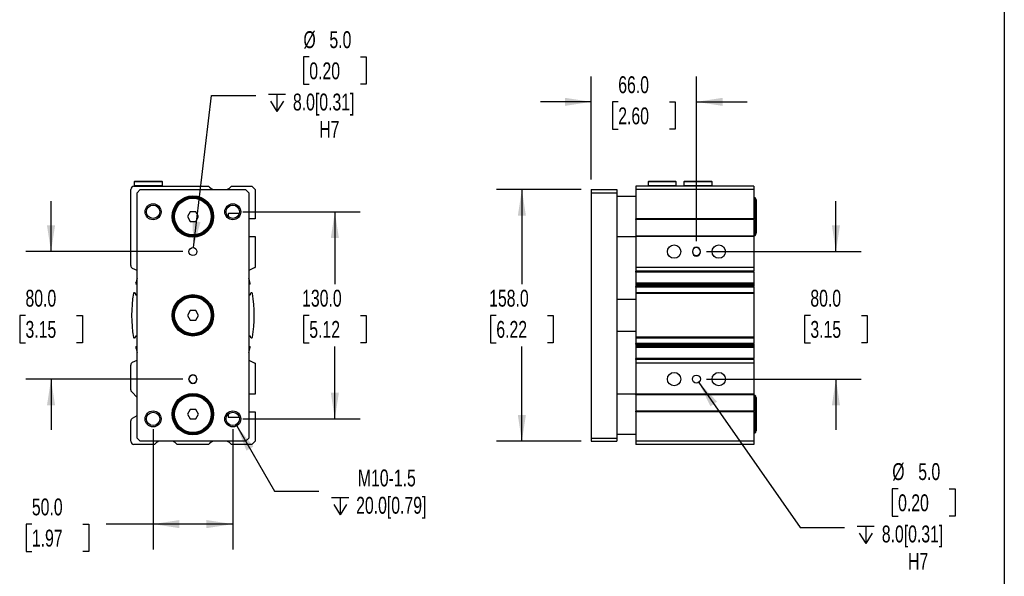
# Model space of a CAD drawing. Header units: millimetres. Extents: x 32 to 1365, y 32 to 1048.
# Tile 4 of 5: x 748 to 1365, y 371 to 721. Entities that reach past the tile are written whole.
import ezdxf

# ---------------------------------------------------------------- set-up
doc = ezdxf.new("R2010")
doc.units = ezdxf.units.MM
doc.header["$LTSCALE"] = 5
doc.linetypes.add('SLD-Solid', pattern=[0])
doc.layers.add('DIMENSIONS', color=140, linetype='SLD-Solid', lineweight=25)
doc.layers.add('TEXT', color=140, linetype='SLD-Solid', lineweight=25)
doc.styles.add('SLDTEXTSTYLE0', font='TXT', dxfattribs={"width": 0.7})
doc.dimstyles.new('SLDDIMSTYLE0', dxfattribs={"dimtxt": 10.790039, "dimasz": 16.51, "dimexe": 0, "dimexo": 0.0625, "dimgap": 2.69751, "dimtad": 0, "dimtih": 1, "dimtoh": 1, "dimrnd": 1e-09, "dimzin": 4, "dimdsep": 46, "dimtxsty": 'SLDTEXTSTYLE0', "dimsah": 1, "dimcen": 0.09, "dimadec": 0, "dimazin": 1, "dimtfac": 1, "dimtmove": 0, "dimatfit": 0, "dimfxl": 0, "dimfrac": 2, "dimtolj": 1, "dimtzin": 12, "dimarcsym": 0})
doc.dimstyles.new('SLDDIMSTYLE1', dxfattribs={"dimtxt": 10.790039, "dimasz": 16.51, "dimexe": 0, "dimexo": 0.0625, "dimgap": 2.69751, "dimtad": 0, "dimtih": 1, "dimtoh": 1, "dimrnd": 1e-09, "dimzin": 12, "dimdsep": 46, "dimtxsty": 'SLDTEXTSTYLE0', "dimsah": 1, "dimcen": 0, "dimadec": 0, "dimazin": 3, "dimtfac": 1, "dimtofl": 0, "dimtmove": 0, "dimatfit": 3, "dimfxl": 0, "dimfrac": 2, "dimtolj": 1, "dimtzin": 12, "dimarcsym": 0})
doc.dimstyles.new('SLDDIMSTYLE3', dxfattribs={"dimtxt": 10.790039, "dimasz": 16.51, "dimexe": 0, "dimexo": 0.0625, "dimgap": 2.69751, "dimtad": 0, "dimtih": 1, "dimtoh": 1, "dimrnd": 1e-09, "dimzin": 4, "dimdsep": 46, "dimtxsty": 'SLDTEXTSTYLE0', "dimsah": 1, "dimcen": 0.09, "dimadec": 0, "dimazin": 1, "dimtfac": 1, "dimtofl": 0, "dimtmove": 0, "dimatfit": 3, "dimfxl": 0, "dimfrac": 2, "dimtolj": 1, "dimtzin": 12, "dimarcsym": 0})
doc.dimstyles.new('SLDDIMSTYLE4', dxfattribs={"dimtxt": 10.790039, "dimasz": 16.51, "dimexe": 0, "dimexo": 0.0625, "dimgap": 2.69751, "dimtad": 0, "dimtih": 1, "dimtoh": 1, "dimrnd": 1e-09, "dimzin": 4, "dimdsep": 46, "dimtxsty": 'SLDTEXTSTYLE0', "dimsah": 1, "dimcen": 0, "dimadec": 0, "dimazin": 1, "dimtfac": 1, "dimtofl": 0, "dimtmove": 0, "dimatfit": 3, "dimfxl": 0, "dimfrac": 2, "dimtolj": 1, "dimtzin": 12, "dimarcsym": 0})

# ---------------------------------------------------------------- blocks, each defined once
blk = doc.blocks.new('_D_10')
at = {"layer": 'DIMENSIONS'}
for p, q in [((767.37, 575.03), (767.37, 606.78)), ((850.02, 575.03), (751.49, 575.03)), ((751.34, 535.03), (747.71, 535.03)), ((747.71, 535.03), (747.71, 517.89)), ((783.4, 535.03), (787.02, 535.03)), ((787.02, 535.03), (787.02, 517.89)), ((747.71, 517.89), (751.34, 517.89)), ((787.02, 517.89), (783.4, 517.89)), ((850.02, 495.03), (751.49, 495.03)), ((767.37, 495.03), (767.37, 463.28))]:
    blk.add_line(p, q, dxfattribs=at)
for points in [[(767.37, 575.03), (769.91, 591.54), (764.83, 591.54)], [(767.37, 495.03), (764.83, 478.52), (769.91, 478.52)]]:
    blk.add_solid(points, dxfattribs=at)
at = {"layer": 'DIMENSIONS', "char_height": 10.583, "attachment_point": 1, "style": 'SLDTEXTSTYLE0'}
for s, insert in [('80.0', (751.34, 551.09)), ('3.15', (751.34, 531.53))]:
    blk.add_mtext(s, dxfattribs=dict(at, insert=insert))
blk = doc.blocks.new('_D_11')
at = {"layer": 'DIMENSIONS'}
for p, q in [((831.37, 463.68), (831.37, 388.16)), ((881.37, 463.68), (881.37, 388.16)), ((755.35, 404.03), (751.73, 404.03)), ((751.73, 404.03), (751.73, 386.89)), ((787.41, 404.03), (791.04, 404.03)), ((791.04, 404.03), (791.04, 386.89)), ((831.37, 404.03), (802.03, 404.03)), ((881.37, 404.03), (831.37, 404.03)), ((751.73, 386.89), (755.35, 386.89)), ((791.04, 386.89), (787.41, 386.89))]:
    blk.add_line(p, q, dxfattribs=at)
for points in [[(831.37, 404.03), (847.88, 401.49), (847.88, 406.57)], [(881.37, 404.03), (864.86, 406.57), (864.86, 401.49)]]:
    blk.add_solid(points, dxfattribs=at)
at = {"layer": 'DIMENSIONS', "char_height": 10.583, "attachment_point": 1, "style": 'SLDTEXTSTYLE0'}
for s, insert in [('50.0', (755.35, 420.09)), ('1.97', (755.35, 400.53))]:
    blk.add_mtext(s, dxfattribs=dict(at, insert=insert))
blk = doc.blocks.new('_D_12')
at = {"layer": 'DIMENSIONS'}
for p, q in [((887.72, 600.03), (961.24, 600.03)), ((945.37, 600.03), (945.37, 554.6)), ((929.34, 535.03), (925.71, 535.03)), ((925.71, 535.03), (925.71, 517.89)), ((961.4, 535.03), (965.02, 535.03)), ((965.02, 535.03), (965.02, 517.89)), ((925.71, 517.89), (929.34, 517.89)), ((945.37, 470.03), (945.37, 515.47)), ((965.02, 517.89), (961.4, 517.89)), ((887.72, 470.03), (961.24, 470.03))]:
    blk.add_line(p, q, dxfattribs=at)
for points in [[(945.37, 600.03), (942.83, 583.52), (947.91, 583.52)], [(945.37, 470.03), (947.91, 486.54), (942.83, 486.54)]]:
    blk.add_solid(points, dxfattribs=at)
at = {"layer": 'DIMENSIONS', "char_height": 10.583, "attachment_point": 1, "style": 'SLDTEXTSTYLE0'}
for s, insert in [('130.0', (924.85, 551.09)), ('5.12', (929.34, 531.53))]:
    blk.add_mtext(s, dxfattribs=dict(at, insert=insert))
blk = doc.blocks.new('SW_SYMBOL_HOLE_DEPTH')
at = {"layer": 'DIMENSIONS', "color": 0}
for p, q in [((0, 4375), (4000, 4375)), ((500, 2775), (2000, 375)), ((2000, 4375), (2000, 375)), ((3500, 2775), (2000, 375))]:
    blk.add_line(p, q, dxfattribs=at)
blk = doc.blocks.new('_D_13')
at = {"layer": 'DIMENSIONS'}
for p, q in [((929.34, 697.29), (925.71, 697.29)), ((925.71, 697.29), (925.71, 680.14)), ((961.4, 697.29), (965.02, 697.29)), ((965.02, 697.29), (965.02, 680.14)), ((925.71, 680.14), (929.34, 680.14)), ((965.02, 680.14), (961.4, 680.14)), ((856.66, 577.52), (867.95, 673.05)), ((867.95, 673.05), (895.73, 673.05))]:
    blk.add_line(p, q, dxfattribs=at)
blk.add_solid([(856.66, 577.52), (861.12, 593.62), (856.08, 594.21)], dxfattribs=at)
at = {"layer": 'DIMENSIONS', "xscale": 0.002688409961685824, "yscale": 0.002688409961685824, "zscale": 0.002688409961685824}
blk.add_blockref('SW_SYMBOL_HOLE_DEPTH', (903.67, 662.01), dxfattribs=at)
at = {"layer": 'DIMENSIONS', "char_height": 10.583, "attachment_point": 1, "style": 'SLDTEXTSTYLE0'}
for s, insert in [('%%c', (925.68, 713.35)), ('5.0', (941.97, 713.35)), ('0.20', (929.34, 693.78)), ('8.0[0.31]', (919.1, 674.22)), ('H7', (935.58, 657.07))]:
    blk.add_mtext(s, dxfattribs=dict(at, insert=insert))
blk = doc.blocks.new('_D_14')
at = {"layer": 'DIMENSIONS'}
for p, q in [((883.87, 465.7), (907.58, 424.64)), ((907.58, 424.64), (935.36, 424.64))]:
    blk.add_line(p, q, dxfattribs=at)
blk.add_solid([(883.87, 465.7), (889.92, 450.14), (894.32, 452.68)], dxfattribs=at)
at = {"layer": 'DIMENSIONS', "xscale": 0.002688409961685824, "yscale": 0.002688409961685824, "zscale": 0.002688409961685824}
blk.add_blockref('SW_SYMBOL_HOLE_DEPTH', (943.3, 408.92), dxfattribs=at)
at = {"layer": 'DIMENSIONS', "char_height": 10.583, "attachment_point": 1, "style": 'SLDTEXTSTYLE0'}
for s, insert in [('M10-1.5', (959.81, 438.28)), ('20.0[0.79]', (958.73, 421.13))]:
    blk.add_mtext(s, dxfattribs=dict(at, insert=insert))
blk = doc.blocks.new('_D_15')
at = {"layer": 'DIMENSIONS'}
for p, q in [((1099.8, 614.03), (1046.8, 614.03)), ((1062.67, 614.03), (1062.67, 554.6)), ((1046.64, 535.03), (1043.02, 535.03)), ((1043.02, 535.03), (1043.02, 517.89)), ((1078.7, 535.03), (1082.33, 535.03)), ((1082.33, 535.03), (1082.33, 517.89)), ((1043.02, 517.89), (1046.64, 517.89)), ((1062.67, 456.03), (1062.67, 515.47)), ((1082.33, 517.89), (1078.7, 517.89)), ((1099.8, 456.03), (1046.8, 456.03))]:
    blk.add_line(p, q, dxfattribs=at)
for points in [[(1062.67, 614.03), (1060.13, 597.52), (1065.21, 597.52)], [(1062.67, 456.03), (1065.21, 472.54), (1060.13, 472.54)]]:
    blk.add_solid(points, dxfattribs=at)
at = {"layer": 'DIMENSIONS', "char_height": 10.583, "attachment_point": 1, "style": 'SLDTEXTSTYLE0'}
for s, insert in [('158.0', (1042.15, 551.09)), ('6.22', (1046.64, 531.53))]:
    blk.add_mtext(s, dxfattribs=dict(at, insert=insert))
blk = doc.blocks.new('_D_16')
at = {"layer": 'DIMENSIONS'}
for p, q in [((1106.15, 620.38), (1106.15, 684.91)), ((1172.15, 581.63), (1172.15, 684.91)), ((1106.15, 669.03), (1074.4, 669.03)), ((1123.11, 669.03), (1119.49, 669.03)), ((1119.49, 669.03), (1119.49, 651.89)), ((1155.18, 669.03), (1158.8, 669.03)), ((1158.8, 669.03), (1158.8, 651.89)), ((1172.15, 669.03), (1203.9, 669.03)), ((1119.49, 651.89), (1123.11, 651.89)), ((1158.8, 651.89), (1155.18, 651.89))]:
    blk.add_line(p, q, dxfattribs=at)
for points in [[(1106.15, 669.03), (1089.64, 671.57), (1089.64, 666.49)], [(1172.15, 669.03), (1188.66, 666.49), (1188.66, 671.57)]]:
    blk.add_solid(points, dxfattribs=at)
at = {"layer": 'DIMENSIONS', "char_height": 10.583, "attachment_point": 1, "style": 'SLDTEXTSTYLE0'}
for s, insert in [('66.0', (1123.11, 685.09)), ('2.60', (1123.11, 665.53))]:
    blk.add_mtext(s, dxfattribs=dict(at, insert=insert))
blk = doc.blocks.new('_D_17')
at = {"layer": 'DIMENSIONS'}
for p, q in [((1259.65, 575.03), (1259.65, 606.78)), ((1178.5, 575.03), (1275.52, 575.03)), ((1243.61, 535.03), (1239.99, 535.03)), ((1239.99, 535.03), (1239.99, 517.89)), ((1275.68, 535.03), (1279.3, 535.03)), ((1279.3, 535.03), (1279.3, 517.89)), ((1239.99, 517.89), (1243.61, 517.89)), ((1279.3, 517.89), (1275.68, 517.89)), ((1178.5, 495.03), (1275.52, 495.03)), ((1259.65, 495.03), (1259.65, 463.28))]:
    blk.add_line(p, q, dxfattribs=at)
for points in [[(1259.65, 575.03), (1262.19, 591.54), (1257.11, 591.54)], [(1259.65, 495.03), (1257.11, 478.52), (1262.19, 478.52)]]:
    blk.add_solid(points, dxfattribs=at)
at = {"layer": 'DIMENSIONS', "char_height": 10.583, "attachment_point": 1, "style": 'SLDTEXTSTYLE0'}
for s, insert in [('80.0', (1243.61, 551.09)), ('3.15', (1243.61, 531.53))]:
    blk.add_mtext(s, dxfattribs=dict(at, insert=insert))
blk = doc.blocks.new('_D_18')
at = {"layer": 'DIMENSIONS'}
for p, q in [((1173.58, 492.99), (1237.25, 401.96)), ((1298.64, 426.2), (1295.02, 426.2)), ((1295.02, 426.2), (1295.02, 409.05)), ((1330.71, 426.2), (1334.33, 426.2)), ((1334.33, 426.2), (1334.33, 409.05)), ((1295.02, 409.05), (1298.64, 409.05)), ((1334.33, 409.05), (1330.71, 409.05)), ((1237.25, 401.96), (1265.03, 401.96))]:
    blk.add_line(p, q, dxfattribs=at)
blk.add_solid([(1173.58, 492.99), (1180.96, 478), (1185.12, 480.91)], dxfattribs=at)
at = {"layer": 'DIMENSIONS', "xscale": 0.002688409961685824, "yscale": 0.002688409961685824, "zscale": 0.002688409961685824}
blk.add_blockref('SW_SYMBOL_HOLE_DEPTH', (1272.97, 390.92), dxfattribs=at)
at = {"layer": 'DIMENSIONS', "char_height": 10.583, "attachment_point": 1, "style": 'SLDTEXTSTYLE0'}
for s, insert in [('%%c', (1294.98, 442.26)), ('5.0', (1311.28, 442.26)), ('0.20', (1298.64, 422.7)), ('8.0[0.31]', (1288.41, 403.13)), ('H7', (1304.88, 385.98))]:
    blk.add_mtext(s, dxfattribs=dict(at, insert=insert))

msp = doc.modelspace()

# ---------------------------------------------------------------- linework, layer by layer
for p, q in [((819.718, 619.035), (819.518, 618.835)), ((819.518, 618.835), (819.518, 616.235)), ((837.218, 618.835), (819.518, 618.835)), ((837.018, 619.035), (819.718, 619.035)), ((837.218, 618.835), (837.018, 619.035)), ((837.218, 616.235), (837.218, 618.835)), ((1141.995, 619.035), (1141.795, 618.835)), ((1141.795, 618.835), (1141.795, 616.235)), ((1159.495, 618.835), (1141.795, 618.835)), ((1159.295, 619.035), (1141.995, 619.035)), ((1159.495, 618.835), (1159.295, 619.035)), ((1159.495, 616.235), (1159.495, 618.835)), ((1164.495, 619.035), (1164.295, 618.835)), ((1164.295, 618.835), (1164.295, 616.235)), ((1181.995, 618.835), (1164.295, 618.835)), ((1181.795, 619.035), (1164.495, 619.035)), ((1181.995, 618.835), (1181.795, 619.035)), ((1181.995, 616.235), (1181.995, 618.835)), ((817.368, 566.315), (817.368, 614.035)), ((819.368, 616.035), (866.227, 616.035)), ((819.518, 616.235), (819.718, 616.035)), ((837.218, 616.235), (819.518, 616.235)), ((821.368, 612.035), (823.368, 614.035)), ((821.368, 458.035), (821.368, 612.035)), ((823.368, 614.035), (889.368, 614.035)), ((837.018, 616.035), (837.218, 616.235)), ((880.509, 616.035), (893.368, 616.035)), ((889.368, 614.035), (891.368, 612.035)), ((891.368, 612.035), (891.368, 458.035)), ((893.368, 616.035), (895.368, 614.035)), ((895.368, 614.035), (895.368, 595.535)), ((1106.145, 614.035), (1106.145, 612.035)), ((1106.145, 614.035), (1122.145, 614.035)), ((1106.145, 612.035), (1122.145, 612.035)), ((1106.145, 612.035), (1106.145, 458.035)), ((1122.145, 614.035), (1122.145, 612.035)), ((1122.145, 612.035), (1122.145, 458.035)), ((1208.145, 616.035), (1134.145, 616.035)), ((1134.145, 616.035), (1134.145, 614.035)), ((1208.145, 614.035), (1134.145, 614.035)), ((1134.145, 614.035), (1134.145, 595.535)), ((1141.795, 616.235), (1141.995, 616.035)), ((1159.495, 616.235), (1141.795, 616.235)), ((1159.295, 616.035), (1159.495, 616.235)), ((1164.295, 616.235), (1164.495, 616.035)), ((1181.995, 616.235), (1164.295, 616.235)), ((1181.795, 616.035), (1181.995, 616.235)), ((1208.145, 616.035), (1208.145, 614.035)), ((1208.145, 614.035), (1208.145, 595.535)), ((1134.145, 609.535), (1122.145, 609.535)), ((1208.895, 608.813), (1208.145, 609.246)), ((1208.895, 608.813), (1208.895, 585.256)), ((1209.645, 607.514), (1209.645, 586.555)), ((854.636, 600.035), (852.904, 597.035)), ((858.1, 600.035), (854.636, 600.035)), ((859.832, 597.035), (858.1, 600.035)), ((852.904, 597.035), (854.636, 594.035)), ((854.636, 594.035), (858.1, 594.035)), ((858.1, 594.035), (859.832, 597.035)), ((878.368, 598.635), (878.368, 597.113)), ((885.409, 598.935), (878.668, 598.935)), ((895.368, 595.535), (891.368, 595.535)), ((1208.145, 595.535), (1134.145, 595.535)), ((1134.145, 595.235), (1134.145, 595.535)), ((1208.145, 595.235), (1134.145, 595.235)), ((1134.145, 595.235), (1134.145, 584.835)), ((1208.145, 595.235), (1208.145, 595.535)), ((1208.145, 595.235), (1208.145, 584.835)), ((891.368, 584.535), (895.368, 584.535)), ((895.368, 584.535), (895.368, 565.05)), ((1122.145, 584.535), (1134.145, 584.535)), ((1208.145, 584.835), (1134.145, 584.835)), ((1134.145, 584.535), (1134.145, 584.835)), ((1208.145, 584.535), (1134.145, 584.535)), ((1134.145, 584.535), (1134.145, 565.05)), ((1208.145, 584.823), (1208.895, 585.256)), ((1208.145, 584.535), (1208.145, 584.835)), ((1208.145, 584.535), (1208.145, 565.05)), ((1169.645, 575.285), (1169.645, 574.785)), ((1174.645, 574.785), (1174.645, 575.285)), ((821.368, 563.176), (818.522, 564.503)), ((895.213, 564.969), (891.368, 563.175)), ((1208.145, 565.05), (1134.145, 565.05)), ((1134.145, 565.05), (1134.145, 564.969)), ((1208.145, 564.969), (1134.145, 564.969)), ((1134.145, 564.969), (1134.145, 562.728)), ((1208.145, 562.728), (1134.145, 562.728)), ((1134.145, 562.106), (1134.145, 562.728)), ((1208.145, 562.106), (1134.145, 562.106)), ((1134.145, 562.106), (1134.145, 555.188)), ((1208.145, 565.05), (1208.145, 564.969)), ((1208.145, 564.969), (1208.145, 562.728)), ((1208.145, 562.106), (1208.145, 562.728)), ((1208.145, 562.106), (1208.145, 555.188)), ((821.368, 554.307), (820.721, 554.609)), ((892.015, 554.609), (891.368, 554.307)), ((1208.145, 555.188), (1134.145, 555.188)), ((1134.145, 555.188), (1134.145, 554.609)), ((1208.145, 554.609), (1134.145, 554.609)), ((1134.145, 554.609), (1134.145, 553.794)), ((1208.145, 553.794), (1134.145, 553.794)), ((1134.145, 553.794), (1134.145, 553.766)), ((1134.145, 553.766), (1208.145, 553.766)), ((1134.145, 553.766), (1134.145, 553.058)), ((1208.145, 553.058), (1134.145, 553.058)), ((1134.145, 552.659), (1134.145, 553.058)), ((1208.145, 552.659), (1134.145, 552.659)), ((1134.145, 552.659), (1134.145, 549.199)), ((1208.145, 555.188), (1208.145, 554.609)), ((1208.145, 554.609), (1208.145, 553.794)), ((1208.145, 553.794), (1208.145, 553.766)), ((1208.145, 553.766), (1208.145, 553.058)), ((1208.145, 552.659), (1208.145, 553.058)), ((1208.145, 552.659), (1208.145, 549.199)), ((819.762, 549.153), (820.209, 548.945)), ((820.353, 548.545), (820.29, 548.41)), ((820.435, 548.012), (821.368, 547.577)), ((891.368, 547.577), (892.3, 548.012)), ((892.446, 548.41), (892.382, 548.545)), ((892.527, 548.945), (892.973, 549.153)), ((1134.145, 545.035), (1122.145, 545.035)), ((1208.145, 549.199), (1134.145, 549.199)), ((1134.145, 549.199), (1134.145, 548.786)), ((1208.145, 548.786), (1134.145, 548.786)), ((1134.145, 548.786), (1134.145, 521.284)), ((1208.145, 549.199), (1208.145, 548.786)), ((1208.145, 548.786), (1208.145, 521.284)), ((854.636, 538.035), (852.904, 535.035)), ((858.1, 538.035), (854.636, 538.035)), ((859.832, 535.035), (858.1, 538.035)), ((852.904, 535.035), (854.636, 532.035)), ((854.636, 532.035), (858.1, 532.035)), ((858.1, 532.035), (859.832, 535.035)), ((1122.145, 525.035), (1134.145, 525.035)), ((820.209, 521.125), (819.762, 520.917)), ((820.29, 521.66), (820.353, 521.524)), ((821.368, 522.493), (820.435, 522.057)), ((892.3, 522.057), (891.368, 522.493)), ((892.382, 521.524), (892.446, 521.66)), ((892.973, 520.917), (892.527, 521.125)), ((1208.145, 521.284), (1134.145, 521.284)), ((1134.145, 521.284), (1134.145, 520.87)), ((1134.145, 520.87), (1208.145, 520.87)), ((1134.145, 520.87), (1134.145, 517.41)), ((1208.145, 521.284), (1208.145, 520.87)), ((1208.145, 520.87), (1208.145, 517.41)), ((820.721, 515.461), (821.368, 515.762)), ((891.368, 515.762), (892.015, 515.461)), ((1208.145, 517.41), (1134.145, 517.41)), ((1134.145, 517.012), (1134.145, 517.41)), ((1208.145, 517.012), (1134.145, 517.012)), ((1134.145, 517.012), (1134.145, 516.304)), ((1208.145, 516.304), (1134.145, 516.304)), ((1134.145, 516.304), (1134.145, 516.276)), ((1208.145, 516.276), (1134.145, 516.276)), ((1134.145, 516.276), (1134.145, 515.461)), ((1208.145, 515.461), (1134.145, 515.461)), ((1134.145, 515.461), (1134.145, 514.882)), ((1208.145, 514.882), (1134.145, 514.882)), ((1134.145, 514.882), (1134.145, 507.964)), ((1208.145, 517.012), (1208.145, 517.41)), ((1208.145, 517.012), (1208.145, 516.304)), ((1208.145, 516.304), (1208.145, 516.276)), ((1208.145, 516.276), (1208.145, 515.461)), ((1208.145, 515.461), (1208.145, 514.882)), ((1208.145, 514.882), (1208.145, 507.964)), ((818.522, 505.567), (821.368, 506.894)), ((891.368, 506.894), (895.213, 505.101)), ((1208.145, 507.964), (1134.145, 507.964)), ((1134.145, 507.342), (1134.145, 507.964)), ((1208.145, 507.342), (1134.145, 507.342)), ((1134.145, 507.342), (1134.145, 505.101)), ((1208.145, 507.342), (1208.145, 507.964)), ((1208.145, 507.342), (1208.145, 505.101)), ((817.368, 488.363), (817.368, 503.754)), ((895.368, 505.02), (895.368, 485.535)), ((1208.145, 505.101), (1134.145, 505.101)), ((1134.145, 505.101), (1134.145, 505.02)), ((1208.145, 505.02), (1134.145, 505.02)), ((1134.145, 505.02), (1134.145, 485.535)), ((1208.145, 505.101), (1208.145, 505.02)), ((1208.145, 505.02), (1208.145, 485.535)), ((853.868, 494.785), (853.868, 495.285)), ((858.868, 495.285), (858.868, 494.785)), ((821.368, 483.535), (817.954, 486.949)), ((895.368, 485.535), (891.368, 485.535)), ((1134.145, 485.535), (1122.145, 485.535)), ((1208.145, 485.535), (1134.145, 485.535)), ((1134.145, 485.235), (1134.145, 485.535)), ((1208.145, 485.235), (1134.145, 485.235)), ((1134.145, 485.235), (1134.145, 474.835)), ((1208.145, 485.235), (1208.145, 485.535)), ((1208.895, 484.813), (1208.145, 485.246)), ((1208.145, 485.235), (1208.145, 474.835)), ((1208.895, 484.813), (1208.895, 461.256)), ((1209.645, 483.514), (1209.645, 462.555)), ((854.636, 476.035), (852.904, 473.035)), ((858.1, 476.035), (854.636, 476.035)), ((859.832, 473.035), (858.1, 476.035)), ((818.368, 470.494), (821.368, 472.226)), ((852.904, 473.035), (854.636, 470.035)), ((854.636, 470.035), (858.1, 470.035)), ((858.1, 470.035), (859.832, 473.035)), ((878.368, 472.957), (878.368, 471.435)), ((878.668, 471.135), (885.409, 471.135)), ((891.368, 474.535), (895.368, 474.535)), ((895.368, 474.535), (895.368, 456.035)), ((1208.145, 474.835), (1134.145, 474.835)), ((1134.145, 474.535), (1134.145, 474.835)), ((1134.145, 474.535), (1134.145, 456.035)), ((1208.145, 474.535), (1134.145, 474.535)), ((1208.145, 474.535), (1208.145, 474.835)), ((1208.145, 474.535), (1208.145, 456.035)), ((817.368, 456.035), (817.368, 468.762)), ((823.368, 456.035), (821.368, 458.035)), ((891.368, 458.035), (889.368, 456.035)), ((1106.145, 458.035), (1106.145, 456.035)), ((1106.145, 458.035), (1122.145, 458.035)), ((1122.145, 460.535), (1134.145, 460.535)), ((1122.145, 458.035), (1122.145, 456.035)), ((1208.145, 460.823), (1208.895, 461.256)), ((832.227, 454.035), (819.368, 454.035)), ((889.368, 456.035), (823.368, 456.035)), ((866.227, 454.035), (846.509, 454.035)), ((893.368, 454.035), (880.509, 454.035)), ((895.368, 456.035), (893.368, 454.035)), ((1106.145, 456.035), (1122.145, 456.035)), ((1208.145, 456.035), (1134.145, 456.035)), ((1134.145, 456.035), (1134.145, 454.035)), ((1208.145, 454.035), (1134.145, 454.035)), ((1208.145, 456.035), (1208.145, 454.035))]:
    msp.add_line(p, q)
for centre, radius in [((856.368, 597.035), 13), ((856.368, 597.035), 12.5), ((856.368, 597.035), 12), ((856.368, 597.035), 11.5), ((831.368, 600.035), 5), ((831.368, 600.035), 4.188), ((881.368, 600.035), 5), ((881.368, 600.035), 4.188), ((856.368, 575.035), 2.5), ((1158.145, 575.035), 4.188), ((1186.145, 575.035), 4.188), ((856.368, 535.035), 13), ((856.368, 535.035), 12.5), ((856.368, 535.035), 12), ((856.368, 535.035), 11.5), ((1158.145, 495.035), 4.188), ((1172.145, 495.035), 2.5), ((1186.145, 495.035), 4.188), ((856.368, 473.035), 13), ((856.368, 473.035), 12.5), ((856.368, 473.035), 12), ((856.368, 473.035), 11.5), ((831.368, 470.035), 5), ((831.368, 470.035), 4.188), ((881.368, 470.035), 5), ((881.368, 470.035), 4.188)]:
    msp.add_circle(centre, radius)
for centre, radius, start, end in [((819.368, 614.035), 2, 90, 180), ((873.368, 623.035), 10, 224.430511, 244.163813), ((873.368, 623.035), 10, 295.836187, 315.569489), ((1208.145, 607.514), 1.5, 0, 60), ((878.668, 598.635), 0.3, 90, 180), ((1208.145, 586.555), 1.5, 300, 0), ((1172.145, 575.285), 2.5, 0, 180), ((1172.145, 575.035), 2.5, 0, 180), ((1172.145, 575.035), 2.5, 180, 0), ((1172.145, 574.785), 2.5, 180, 0), ((819.368, 566.315), 2, 180.000002, 244.991351), ((894.365, 566.78), 2, 295.084805, 300.09659), ((897.869, 535.039), 80, 162.992182, 165.412663), ((814.867, 535.039), 80, 14.587337, 17.007818), ((820.932, 555.062), 0.5, 165.442284, 245.015397), ((891.804, 555.062), 0.5, 294.984603, 14.557716), ((897.868, 535.035), 80, 170.10242, 189.89758), ((819.551, 548.699), 0.5, 65.046299, 170.036376), ((820.082, 548.673), 0.3, 334.79889, 65.046129), ((820.562, 548.284), 0.3, 155.189449, 244.981848), ((892.173, 548.284), 0.3, 295.018152, 24.810551), ((892.654, 548.673), 0.3, 114.953871, 205.20111), ((893.184, 548.699), 0.5, 9.963624, 114.953701), ((814.867, 535.035), 80, 350.10242, 9.89758), ((819.551, 521.37), 0.5, 189.963624, 294.953701), ((820.082, 521.397), 0.3, 294.953871, 25.20111), ((820.562, 521.786), 0.3, 115.018152, 204.810551), ((892.173, 521.786), 0.3, 335.189449, 64.981848), ((892.654, 521.397), 0.3, 154.79889, 245.046129), ((893.184, 521.37), 0.5, 245.046299, 350.036376), ((820.932, 515.007), 0.5, 114.984603, 194.557716), ((897.869, 535.03), 80, 194.587337, 197.007818), ((814.867, 535.03), 80, 342.992182, 345.412663), ((891.804, 515.007), 0.5, 345.442284, 65.015397), ((819.368, 503.754), 2, 115.008649, 179.999998), ((894.365, 503.289), 2, 59.90341, 64.915195), ((856.368, 495.285), 2.5, 0, 180), ((856.368, 495.035), 2.5, 0, 180), ((856.368, 495.035), 2.5, 180, 0), ((856.368, 494.785), 2.5, 180, 0), ((819.368, 488.363), 2, 180, 224.999999), ((1208.145, 483.514), 1.5, 0, 60), ((819.368, 468.762), 2, 119.996675, 180.000004), ((878.668, 471.435), 0.3, 180, 270), ((1208.145, 462.555), 1.5, 300, 0), ((819.368, 456.035), 2, 180, 270), ((839.368, 447.034), 10, 115.836187, 135.569489), ((839.368, 447.034), 10, 44.430511, 64.163813), ((873.368, 447.034), 10, 115.836187, 135.569489), ((873.368, 447.034), 10, 44.430511, 64.163813)]:
    msp.add_arc(centre, radius, start, end)
at = {"layer": 'TEXT'}
msp.add_line((1365.25, 1047.75), (1365.25, 31.75), dxfattribs=at)

# ---------------------------------------------------------------- dimensions: what is measured, and where the dimension line sits
at = {"layer": 'DIMENSIONS'}
for p1, p2, picture, middle in [((856.074, 572.552), (856.661, 577.517), '_D_13', (945.368, 678.622)), ((1170.712, 497.083), (1173.578, 492.986), '_D_18', (1314.674, 407.535))]:
    dim = msp.add_diameter_dim_2p(p1=p1, p2=p2, text='<>\\P{\\fGDT;x}8.0[0.31]\\PH7', dimstyle='SLDDIMSTYLE4', dxfattribs=at)
    dim.commit()
    dim.dimension.update_dxf_attribs({"geometry": picture, "text_midpoint": middle, "dimtype": 163})
for base, p1, p2, dimstyle, picture, middle in [((1172.145, 669.035), (1106.145, 614.035), (1172.145, 575.285), 'SLDDIMSTYLE0', '_D_16', (1139.145, 669.035)), ((881.368, 404.035), (831.368, 470.035), (881.368, 470.035), 'SLDDIMSTYLE3', '_D_11', (771.381, 404.035))]:
    dim = msp.add_linear_dim(base=base, p1=p1, p2=p2, dimstyle=dimstyle, dxfattribs=at)
    dim.commit()
    dim.dimension.update_dxf_attribs({"geometry": picture, "text_midpoint": middle, "dimtype": 160})
for base, p1, p2, dimstyle, picture, middle in [((1062.673, 456.035), (1106.145, 614.035), (1106.145, 456.035), 'SLDDIMSTYLE3', '_D_15', (1062.673, 535.035)), ((767.368, 495.035), (856.368, 575.035), (856.368, 495.035), 'SLDDIMSTYLE0', '_D_10', (767.368, 535.035)), ((1259.645, 575.035), (1172.145, 495.035), (1172.145, 575.035), 'SLDDIMSTYLE0', '_D_17', (1259.645, 535.035)), ((945.368, 600.035), (881.368, 470.035), (881.368, 600.035), 'SLDDIMSTYLE3', '_D_12', (945.368, 535.035))]:
    dim = msp.add_linear_dim(base=base, p1=p1, p2=p2, angle=90, dimstyle=dimstyle, dxfattribs=at)
    dim.commit()
    dim.dimension.update_dxf_attribs({"geometry": picture, "text_midpoint": middle, "dimtype": 160})
dim = msp.add_diameter_dim_2p(p1=(878.868, 474.365), p2=(883.868, 465.705), text='M10-1.5\\P{\\fGDT;x}20.0[0.79]', dimstyle='SLDDIMSTYLE1', override={"dimpost": '<>'}, dxfattribs=at)
dim.commit()
dim.dimension.update_dxf_attribs({"geometry": '_D_14', "text_midpoint": (989.487, 424.636), "dimtype": 163})

doc.saveas('drawing.dxf')
